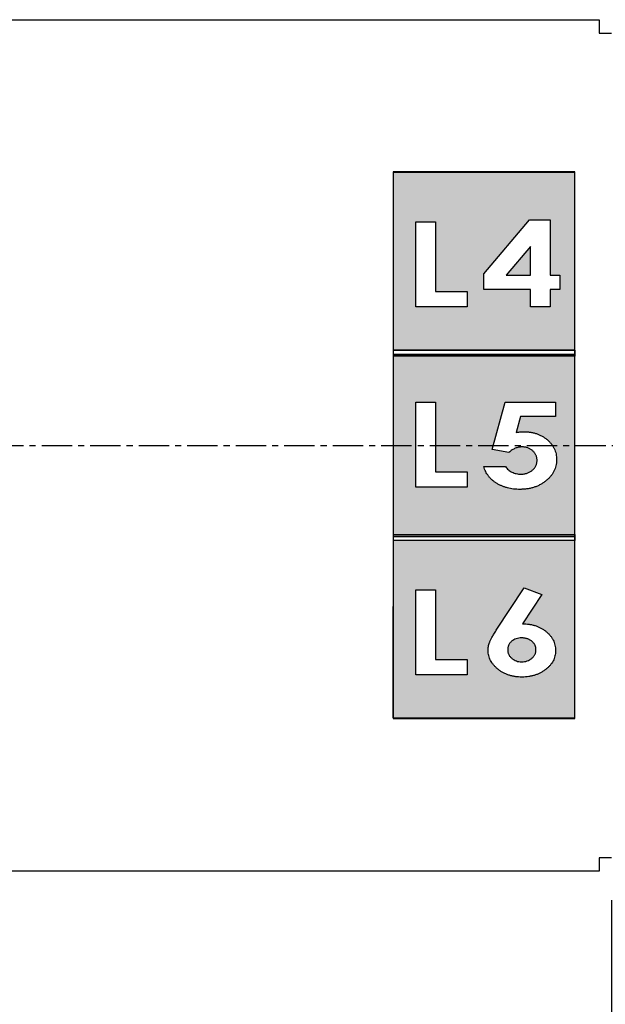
# Model space of a CAD drawing. Header units: inches. Extents: x 0 to 559, y 0 to 432.
# Tile 5 of 8: x 403 to 452, y 306 to 387. Entities that reach past the tile are written whole.
import ezdxf

# ---------------------------------------------------------------- set-up
doc = ezdxf.new("R2010")
doc.units = ezdxf.units.IN
doc.header["$LTSCALE"] = 10
doc.header["$MEASUREMENT"] = 0
doc.linetypes.add('CENTER', pattern=[0.4, 0.25, -0.05, 0.05, -0.05])
doc.layers.add('CENTER', color=40, linetype='CENTER')
doc.layers.add('DIMENSIONS', color=140, linetype='Continuous')
doc.dimstyles.get("Standard").update_dxf_attribs({"dimtxt": 5, "dimasz": 5, "dimexe": 2.5, "dimexo": 3.5, "dimgap": 1, "dimtad": 0, "dimtih": 1, "dimtoh": 1, "dimdec": 1, "dimzin": 0, "dimdsep": 46, "dimtxsty": 'Standard', "dimcen": 0, "dimadec": 0, "dimazin": 0, "dimtfac": 1, "dimtdec": 1, "dimtofl": 0, "dimtmove": 0, "dimatfit": 3, "dimfxl": 0, "dimtolj": 1, "dimtzin": 0, "dimarcsym": 0})

# ---------------------------------------------------------------- blocks, each defined once
blk = doc.blocks.new('*D56')
at = {"layer": 'DEFPOINTS', "color": 0}
for p in [(267.029, 318.046), (452.029, 318.046), (452.029, 298.439)]:
    blk.add_point(p, dxfattribs=at)
at = {"layer": 'DIMENSIONS', "color": 0, "lineweight": -2}
for p, q in [((267.029, 314.546), (267.029, 295.939)), ((452.029, 314.546), (452.029, 295.939)), ((272.029, 298.439), (347.695, 298.439)), ((447.029, 298.439), (371.362, 298.439))]:
    blk.add_line(p, q, dxfattribs=at)
at = {"layer": 'DIMENSIONS', "color": 0}
for points in [[(272.029, 299.272), (272.029, 297.606), (267.029, 298.439)], [(447.029, 299.272), (447.029, 297.606), (452.029, 298.439)]]:
    blk.add_solid(points, dxfattribs=at)
at = {"layer": 'DIMENSIONS', "color": 0, "char_height": 5, "attachment_point": 5}
for s, insert in [('\\A1;185.0', (359.529, 301.939)), ('\\A1;[7.28]', (359.529, 294.939))]:
    blk.add_mtext(s, dxfattribs=dict(at, insert=insert))
blk = doc.blocks.new('*D57')
at = {"layer": 'DEFPOINTS', "color": 0}
for p in [(258.029, 320.989), (461.029, 320.766), (461.029, 280.951)]:
    blk.add_point(p, dxfattribs=at)
at = {"layer": 'DIMENSIONS', "color": 0, "lineweight": -2}
for p, q in [((258.029, 317.489), (258.029, 278.451)), ((461.029, 317.266), (461.029, 278.451)), ((263.029, 280.951), (347.695, 280.951)), ((456.029, 280.951), (371.362, 280.951))]:
    blk.add_line(p, q, dxfattribs=at)
at = {"layer": 'DIMENSIONS', "color": 0}
for points in [[(263.029, 281.784), (263.029, 280.117), (258.029, 280.951)], [(456.029, 281.784), (456.029, 280.117), (461.029, 280.951)]]:
    blk.add_solid(points, dxfattribs=at)
at = {"layer": 'DIMENSIONS', "color": 0, "char_height": 5, "attachment_point": 5}
for s, insert in [('\\A1;203.0', (359.529, 284.451)), ('\\A1;[7.99]', (359.529, 277.451))]:
    blk.add_mtext(s, dxfattribs=dict(at, insert=insert))
blk = doc.blocks.new('*D58')
at = {"layer": 'DEFPOINTS', "color": 0}
for p in [(249.529, 323.046), (469.529, 323.046), (469.529, 263.663)]:
    blk.add_point(p, dxfattribs=at)
at = {"layer": 'DIMENSIONS', "color": 0, "lineweight": -2}
for p, q in [((249.529, 319.546), (249.529, 261.163)), ((469.529, 319.546), (469.529, 318.756)), ((469.529, 316.584), (469.529, 261.163)), ((254.529, 263.663), (347.695, 263.663)), ((464.529, 263.663), (371.362, 263.663))]:
    blk.add_line(p, q, dxfattribs=at)
at = {"layer": 'DIMENSIONS', "color": 0}
for points in [[(254.529, 264.497), (254.529, 262.83), (249.529, 263.663)], [(464.529, 264.497), (464.529, 262.83), (469.529, 263.663)]]:
    blk.add_solid(points, dxfattribs=at)
at = {"layer": 'DIMENSIONS', "color": 0, "char_height": 5, "attachment_point": 5}
for s, insert in [('\\A1;220.0', (359.529, 267.163)), ('\\A1;[8.66]', (359.529, 260.163))]:
    blk.add_mtext(s, dxfattribs=dict(at, insert=insert))

msp = doc.modelspace()

# ---------------------------------------------------------------- hatches: boundary and pattern name
h = msp.add_hatch(color=256)
edge = h.paths.add_edge_path(flags=0)
edge.add_spline(control_points=[(444.629, 334.205), (444.707, 334.209), (444.86, 334.216), (445.081, 334.268), (445.283, 334.358), (445.436, 334.461), (445.543, 334.558), (445.616, 334.635), (445.676, 334.718), (445.726, 334.805), (445.764, 334.897), (445.79, 334.994), (445.808, 335.095), (445.81, 335.164), (445.811, 335.199)], knot_values=[0, 0, 0, 0, 0.136696, 0.26674, 0.393514, 0.521624, 0.585193, 0.646404, 0.705982, 0.764084, 0.821523, 0.879141, 0.938708, 1, 1, 1, 1], degree=3, periodic=0)
edge.add_spline(control_points=[(445.811, 335.199), (445.81, 335.233), (445.807, 335.301), (445.792, 335.401), (445.765, 335.495), (445.729, 335.586), (445.679, 335.671), (445.621, 335.753), (445.552, 335.83), (445.472, 335.9), (445.386, 335.967), (445.292, 336.024), (445.193, 336.071), (445.09, 336.111), (444.98, 336.142), (444.865, 336.164), (444.745, 336.177), (444.664, 336.179), (444.622, 336.179)], knot_values=[0, 0, 0, 0, 0.05964, 0.118251, 0.175063, 0.231416, 0.288787, 0.346065, 0.406156, 0.46855, 0.532018, 0.596096, 0.659579, 0.72336, 0.789473, 0.857627, 0.927355, 1, 1, 1, 1], degree=3, periodic=0)
edge.add_spline(control_points=[(444.622, 336.179), (444.544, 336.177), (444.393, 336.171), (444.176, 336.115), (443.977, 336.029), (443.833, 335.924), (443.729, 335.829), (443.663, 335.753), (443.605, 335.672), (443.559, 335.586), (443.522, 335.496), (443.497, 335.4), (443.481, 335.301), (443.479, 335.233), (443.478, 335.199)], knot_values=[0, 0, 0, 0, 0.138952, 0.26976, 0.39683, 0.523776, 0.586398, 0.647344, 0.705481, 0.763384, 0.821057, 0.878978, 0.938962, 1, 1, 1, 1], degree=3, periodic=0)
edge.add_spline(control_points=[(443.478, 335.199), (443.479, 335.165), (443.481, 335.097), (443.497, 334.997), (443.525, 334.902), (443.564, 334.811), (443.611, 334.724), (443.67, 334.64), (443.742, 334.563), (443.849, 334.465), (443.999, 334.362), (444.195, 334.27), (444.408, 334.215), (444.554, 334.209), (444.629, 334.205)], knot_values=[0, 0, 0, 0, 0.061578, 0.120456, 0.179352, 0.23707, 0.295825, 0.356002, 0.417765, 0.483049, 0.613274, 0.739672, 0.867443, 1, 1, 1, 1], degree=3, periodic=0)
h.paths.add_polyline_path([(445.362, 368.453), (443.343, 366.071), (445.362, 366.071)], flags=0)
h.paths.add_polyline_path([(434.029, 344.196), (434.029, 329.596), (449.029, 329.596), (449.029, 344.196)])
h.paths.add_polyline_path([(437.533, 340.128), (437.533, 334.385), (440.136, 334.385), (440.136, 333.128), (435.918, 333.128), (435.918, 340.128)], flags=16)
h.paths.add_polyline_path([(444.708, 337.347), (444.708, 337.346)], flags=0)
edge = h.paths.add_edge_path(flags=0)
edge.add_spline(control_points=[(444.708, 337.346), (444.8, 337.344), (444.983, 337.34), (445.251, 337.311), (445.508, 337.26), (445.755, 337.192), (445.991, 337.101), (446.217, 336.992), (446.432, 336.861), (446.634, 336.713), (446.82, 336.551), (446.982, 336.377), (447.119, 336.193), (447.233, 335.999), (447.318, 335.794), (447.382, 335.581), (447.419, 335.357), (447.424, 335.205), (447.426, 335.128)], knot_values=[0, 0, 0, 0, 0.071186, 0.140225, 0.207237, 0.272533, 0.337127, 0.401082, 0.465413, 0.529948, 0.593594, 0.654358, 0.712636, 0.769949, 0.826138, 0.883095, 0.940628, 1, 1, 1, 1], degree=3, periodic=0)
edge.add_spline(control_points=[(447.426, 335.128), (447.424, 335.053), (447.419, 334.906), (447.38, 334.689), (447.317, 334.481), (447.228, 334.282), (447.111, 334.093), (446.972, 333.91), (446.805, 333.74), (446.617, 333.578), (446.411, 333.431), (446.192, 333.301), (445.961, 333.193), (445.722, 333.103), (445.471, 333.035), (445.21, 332.984), (444.939, 332.954), (444.754, 332.95), (444.66, 332.949)], knot_values=[0, 0, 0, 0, 0.057173, 0.113302, 0.168493, 0.223607, 0.280313, 0.33869, 0.399623, 0.463522, 0.528876, 0.593894, 0.658612, 0.72416, 0.79044, 0.858101, 0.927797, 1, 1, 1, 1], degree=3, periodic=0)
edge.add_spline(control_points=[(444.66, 332.949), (444.562, 332.95), (444.369, 332.953), (444.087, 332.987), (443.818, 333.038), (443.561, 333.112), (443.315, 333.203), (443.084, 333.32), (442.864, 333.454), (442.659, 333.609), (442.475, 333.778), (442.311, 333.953), (442.172, 334.134), (442.059, 334.323), (441.971, 334.518), (441.909, 334.719), (441.869, 334.926), (441.865, 335.067), (441.862, 335.138)], knot_values=[0, 0, 0, 0, 0.07496, 0.146781, 0.216538, 0.284065, 0.350456, 0.416189, 0.481536, 0.547251, 0.611397, 0.672235, 0.73003, 0.785707, 0.839679, 0.892714, 0.946035, 1, 1, 1, 1], degree=3, periodic=0)
edge.add_spline(control_points=[(441.862, 335.138), (441.863, 335.192), (441.866, 335.302), (441.892, 335.467), (441.927, 335.632), (441.973, 335.771), (442.019, 335.889), (442.066, 335.987), (442.121, 336.098), (442.185, 336.22), (442.26, 336.353), (442.345, 336.496), (442.44, 336.651), (442.506, 336.758), (442.541, 336.813)], knot_values=[0, 0, 0, 0, 0.089511, 0.179879, 0.27149, 0.366245, 0.418053, 0.477897, 0.545238, 0.62046, 0.702943, 0.794442, 0.89289, 1, 1, 1, 1], degree=3, periodic=0)
edge.add_line((442.541, 336.813), (444.841, 340.308))
edge.add_line((444.841, 340.308), (446.285, 339.744))
edge.add_line((446.285, 339.744), (444.708, 337.347))
h.paths.add_polyline_path([(434.029, 359.396), (434.029, 344.696), (449.029, 344.696), (449.029, 359.396)])
edge = h.paths.add_edge_path(flags=16)
edge.add_line((447.426, 355.603), (447.426, 354.436))
edge.add_line((447.426, 354.436), (444.548, 354.436))
edge.add_line((444.548, 354.436), (444.189, 353.112))
edge.add_spline(control_points=[(444.189, 353.112), (444.238, 353.123), (444.335, 353.143), (444.478, 353.164), (444.617, 353.177), (444.709, 353.179), (444.753, 353.18)], knot_values=[0, 0, 0, 0, 0.263984, 0.518151, 0.765679, 1, 1, 1, 1], degree=3, periodic=0)
edge.add_spline(control_points=[(444.753, 353.18), (444.85, 353.178), (445.041, 353.175), (445.32, 353.143), (445.587, 353.093), (445.841, 353.021), (446.083, 352.929), (446.312, 352.816), (446.528, 352.683), (446.73, 352.532), (446.914, 352.364), (447.074, 352.183), (447.212, 351.991), (447.323, 351.787), (447.409, 351.57), (447.471, 351.343), (447.508, 351.105), (447.513, 350.942), (447.516, 350.859)], knot_values=[0, 0, 0, 0, 0.072354, 0.141614, 0.208844, 0.273886, 0.337935, 0.40106, 0.463489, 0.526554, 0.588317, 0.648168, 0.706243, 0.76365, 0.820914, 0.878939, 0.938385, 1, 1, 1, 1], degree=3, periodic=0)
edge.add_spline(control_points=[(447.516, 350.859), (447.513, 350.775), (447.507, 350.609), (447.466, 350.366), (447.397, 350.132), (447.299, 349.91), (447.175, 349.696), (447.021, 349.495), (446.843, 349.302), (446.637, 349.123), (446.414, 348.959), (446.176, 348.815), (445.925, 348.694), (445.663, 348.596), (445.39, 348.519), (445.104, 348.462), (444.806, 348.43), (444.604, 348.426), (444.501, 348.423)], knot_values=[0, 0, 0, 0, 0.058379, 0.115499, 0.171548, 0.22769, 0.284601, 0.342954, 0.403786, 0.467472, 0.532472, 0.59675, 0.661123, 0.725838, 0.7915, 0.858875, 0.928314, 1, 1, 1, 1], degree=3, periodic=0)
edge.add_spline(control_points=[(444.501, 348.423), (444.409, 348.425), (444.227, 348.429), (443.959, 348.451), (443.702, 348.49), (443.455, 348.547), (443.216, 348.616), (442.989, 348.704), (442.771, 348.806), (442.564, 348.923), (442.37, 349.055), (442.194, 349.199), (442.034, 349.354), (441.891, 349.521), (441.768, 349.702), (441.66, 349.892), (441.57, 350.095), (441.525, 350.236), (441.503, 350.308)], knot_values=[0, 0, 0, 0, 0.072533, 0.143071, 0.211203, 0.277626, 0.342486, 0.406323, 0.469375, 0.532004, 0.593453, 0.653345, 0.711382, 0.768823, 0.825989, 0.883003, 0.940996, 1, 1, 1, 1], degree=3, periodic=0)
edge.add_line((441.503, 350.308), (443.298, 350.308))
edge.add_spline(control_points=[(443.298, 350.308), (443.333, 350.258), (443.402, 350.16), (443.531, 350.033), (443.674, 349.924), (443.832, 349.834), (444.004, 349.767), (444.183, 349.715), (444.372, 349.685), (444.501, 349.682), (444.567, 349.68)], knot_values=[0, 0, 0, 0, 0.123406, 0.244229, 0.364791, 0.488068, 0.612872, 0.73818, 0.866935, 1, 1, 1, 1], degree=3, periodic=0)
edge.add_spline(control_points=[(444.567, 349.68), (444.612, 349.681), (444.702, 349.684), (444.833, 349.697), (444.959, 349.723), (445.08, 349.758), (445.196, 349.802), (445.307, 349.858), (445.412, 349.922), (445.511, 349.996), (445.602, 350.079), (445.682, 350.166), (445.749, 350.261), (445.806, 350.36), (445.847, 350.466), (445.879, 350.578), (445.897, 350.695), (445.899, 350.775), (445.9, 350.816)], knot_values=[0, 0, 0, 0, 0.06965, 0.137469, 0.202613, 0.266865, 0.330684, 0.393249, 0.45637, 0.519935, 0.582913, 0.643865, 0.701995, 0.76046, 0.818412, 0.877245, 0.937518, 1, 1, 1, 1], degree=3, periodic=0)
edge.add_spline(control_points=[(445.9, 350.816), (445.899, 350.855), (445.897, 350.933), (445.88, 351.047), (445.85, 351.155), (445.811, 351.258), (445.758, 351.355), (445.696, 351.448), (445.622, 351.534), (445.536, 351.613), (445.444, 351.686), (445.346, 351.75), (445.242, 351.802), (445.135, 351.849), (445.021, 351.881), (444.903, 351.905), (444.781, 351.922), (444.698, 351.923), (444.655, 351.923)], knot_values=[0, 0, 0, 0, 0.064142, 0.125118, 0.185278, 0.244212, 0.303228, 0.362394, 0.423876, 0.486806, 0.55014, 0.612867, 0.67557, 0.737728, 0.801407, 0.865269, 0.931369, 1, 1, 1, 1], degree=3, periodic=0)
edge.add_spline(control_points=[(444.655, 351.923), (444.609, 351.922), (444.516, 351.919), (444.379, 351.897), (444.243, 351.862), (444.107, 351.813), (443.974, 351.749), (443.841, 351.673), (443.709, 351.582), (443.626, 351.512), (443.584, 351.476)], knot_values=[0, 0, 0, 0, 0.117151, 0.233153, 0.351537, 0.472299, 0.596533, 0.724653, 0.859719, 1, 1, 1, 1], degree=3, periodic=0)
edge.add_line((443.584, 351.476), (442.211, 351.719))
edge.add_line((442.211, 351.719), (443.282, 355.603))
edge.add_line((443.282, 355.603), (447.426, 355.603))
h.paths.add_polyline_path([(437.532, 355.603), (437.532, 349.859), (440.135, 349.859), (440.135, 348.603), (435.917, 348.603), (435.917, 355.603)], flags=0)
h.paths.add_polyline_path([(449.029, 359.896), (449.029, 374.596), (434.029, 374.596), (434.029, 359.896)])
h.paths.add_polyline_path([(445.362, 363.468), (445.362, 364.904), (441.503, 364.904), (441.503, 366.189), (445.282, 370.648), (446.978, 370.648), (446.978, 366.071), (447.785, 366.071), (447.785, 364.904), (446.978, 364.904), (446.978, 363.468)], flags=16)
h.paths.add_polyline_path([(437.533, 370.468), (437.533, 364.725), (440.136, 364.725), (440.136, 363.468), (435.918, 363.468), (435.918, 370.468)], flags=0)

# ---------------------------------------------------------------- linework, layer by layer
for p, q in [((268.079, 387.146), (450.979, 387.146)), ((450.979, 387.146), (451.029, 387.146)), ((451.029, 387.146), (451.029, 386.046)), ((451.029, 386.046), (452.029, 386.046)), ((435.918, 370.468), (437.533, 370.468)), ((435.918, 363.468), (435.918, 370.468)), ((437.533, 370.468), (437.533, 364.725)), ((441.503, 366.189), (445.282, 370.648)), ((445.282, 370.648), (446.978, 370.648)), ((446.978, 370.648), (446.978, 366.071)), ((445.362, 368.453), (443.343, 366.071)), ((445.362, 366.071), (445.362, 368.453)), ((441.503, 364.904), (441.503, 366.189)), ((443.343, 366.071), (445.362, 366.071)), ((446.978, 366.071), (447.785, 366.071)), ((447.785, 366.071), (447.785, 364.904)), ((437.533, 364.725), (440.136, 364.725)), ((440.136, 364.725), (440.136, 363.468)), ((445.362, 364.904), (441.503, 364.904)), ((445.362, 363.468), (445.362, 364.904)), ((447.785, 364.904), (446.978, 364.904)), ((446.978, 364.904), (446.978, 363.468)), ((440.136, 363.468), (435.918, 363.468)), ((446.978, 363.468), (445.362, 363.468)), ((449.029, 359.896), (434.029, 359.896)), ((434.029, 359.896), (434.029, 359.396)), ((449.029, 359.896), (449.029, 359.396)), ((449.029, 359.896), (449.029, 359.396)), ((435.917, 355.603), (437.532, 355.603)), ((435.917, 348.603), (435.917, 355.603)), ((437.532, 355.603), (437.532, 349.859)), ((442.211, 351.719), (443.282, 355.603)), ((443.282, 355.603), (447.426, 355.603)), ((447.426, 355.603), (447.426, 354.436)), ((444.548, 354.436), (444.189, 353.112)), ((447.426, 354.436), (444.548, 354.436)), ((443.584, 351.476), (442.211, 351.719)), ((441.503, 350.308), (443.298, 350.308)), ((437.532, 349.859), (440.135, 349.859)), ((440.135, 349.859), (440.135, 348.603)), ((440.135, 348.603), (435.917, 348.603)), ((434.029, 344.696), (449.029, 344.696)), ((434.029, 344.696), (434.029, 344.196)), ((449.029, 344.696), (449.029, 344.196)), ((449.029, 344.696), (449.029, 344.196)), ((435.918, 340.128), (437.533, 340.128)), ((435.918, 333.128), (435.918, 340.128)), ((437.533, 340.128), (437.533, 334.385)), ((442.541, 336.813), (444.841, 340.308)), ((444.841, 340.308), (446.285, 339.744)), ((446.285, 339.744), (444.708, 337.346)), ((434.029, 329.596), (434.029, 338.77)), ((449.029, 329.596), (449.029, 338.77)), ((437.533, 334.385), (440.136, 334.385)), ((440.136, 334.385), (440.136, 333.128)), ((440.136, 333.128), (435.918, 333.128)), ((451.029, 318.046), (451.029, 316.946)), ((452.029, 318.046), (451.029, 318.046)), ((450.979, 316.946), (268.079, 316.946)), ((451.029, 316.946), (450.979, 316.946))]:
    msp.add_line(p, q)
for points in [[(449.029, 359.896), (449.029, 374.596), (434.029, 374.596), (434.029, 359.896)], [(434.029, 359.546), (449.029, 359.546), (449.029, 374.546), (434.029, 374.546)], [(434.029, 344.546), (449.029, 344.546), (449.029, 359.546), (434.029, 359.546)], [(434.029, 344.696), (449.029, 344.696), (449.029, 359.396), (434.029, 359.396)], [(434.029, 329.546), (449.029, 329.546), (449.029, 344.546), (434.029, 344.546)], [(434.029, 344.196), (434.029, 329.596), (449.029, 329.596), (449.029, 344.196)]]:
    msp.add_lwpolyline(points, close=True)
for points, knots in [([(444.189, 353.112), (444.238, 353.123), (444.335, 353.143), (444.478, 353.164), (444.617, 353.177), (444.709, 353.179), (444.753, 353.18)], [0, 0, 0, 0, 0.263984, 0.518151, 0.765679, 1, 1, 1, 1]), ([(444.753, 353.18), (444.85, 353.178), (445.041, 353.175), (445.32, 353.143), (445.587, 353.093), (445.841, 353.021), (446.083, 352.929), (446.312, 352.816), (446.528, 352.683), (446.73, 352.532), (446.914, 352.364), (447.074, 352.183), (447.212, 351.991), (447.323, 351.787), (447.409, 351.57), (447.471, 351.343), (447.508, 351.105), (447.513, 350.942), (447.516, 350.859)], [0, 0, 0, 0, 0.072354, 0.141614, 0.208844, 0.273886, 0.337935, 0.40106, 0.463489, 0.526554, 0.588317, 0.648168, 0.706243, 0.76365, 0.820914, 0.878939, 0.938385, 1, 1, 1, 1]), ([(444.655, 351.923), (444.609, 351.922), (444.516, 351.919), (444.379, 351.897), (444.243, 351.862), (444.107, 351.813), (443.974, 351.749), (443.841, 351.673), (443.709, 351.582), (443.626, 351.512), (443.584, 351.476)], [0, 0, 0, 0, 0.117151, 0.233153, 0.351537, 0.472299, 0.596533, 0.724653, 0.859719, 1, 1, 1, 1]), ([(445.9, 350.816), (445.899, 350.855), (445.897, 350.933), (445.88, 351.047), (445.85, 351.155), (445.811, 351.258), (445.758, 351.355), (445.696, 351.448), (445.622, 351.534), (445.536, 351.613), (445.444, 351.686), (445.346, 351.75), (445.242, 351.802), (445.135, 351.849), (445.021, 351.881), (444.903, 351.905), (444.781, 351.922), (444.698, 351.923), (444.655, 351.923)], [0, 0, 0, 0, 0.064142, 0.125118, 0.185278, 0.244212, 0.303228, 0.362394, 0.423876, 0.486806, 0.55014, 0.612867, 0.67557, 0.737728, 0.801407, 0.865269, 0.931369, 1, 1, 1, 1]), ([(447.516, 350.859), (447.513, 350.775), (447.507, 350.609), (447.466, 350.366), (447.397, 350.132), (447.299, 349.91), (447.175, 349.696), (447.021, 349.495), (446.843, 349.302), (446.637, 349.123), (446.414, 348.959), (446.176, 348.815), (445.925, 348.694), (445.663, 348.596), (445.39, 348.519), (445.104, 348.462), (444.806, 348.43), (444.604, 348.426), (444.501, 348.423)], [0, 0, 0, 0, 0.058379, 0.115499, 0.171548, 0.22769, 0.284601, 0.342954, 0.403786, 0.467472, 0.532472, 0.59675, 0.661123, 0.725838, 0.7915, 0.858875, 0.928314, 1, 1, 1, 1]), ([(444.567, 349.68), (444.612, 349.681), (444.702, 349.684), (444.833, 349.697), (444.959, 349.723), (445.08, 349.758), (445.196, 349.802), (445.307, 349.858), (445.412, 349.922), (445.511, 349.996), (445.602, 350.079), (445.682, 350.166), (445.749, 350.261), (445.806, 350.36), (445.847, 350.466), (445.879, 350.578), (445.897, 350.695), (445.899, 350.775), (445.9, 350.816)], [0, 0, 0, 0, 0.06965, 0.137469, 0.202613, 0.266865, 0.330684, 0.393249, 0.45637, 0.519935, 0.582913, 0.643865, 0.701995, 0.76046, 0.818412, 0.877245, 0.937518, 1, 1, 1, 1]), ([(444.501, 348.423), (444.409, 348.425), (444.227, 348.429), (443.959, 348.451), (443.702, 348.49), (443.455, 348.547), (443.216, 348.616), (442.989, 348.704), (442.771, 348.806), (442.564, 348.923), (442.37, 349.055), (442.194, 349.199), (442.034, 349.354), (441.891, 349.521), (441.768, 349.702), (441.66, 349.892), (441.57, 350.095), (441.525, 350.236), (441.503, 350.308)], [0, 0, 0, 0, 0.072533, 0.143071, 0.211203, 0.277626, 0.342486, 0.406323, 0.469375, 0.532004, 0.593453, 0.653345, 0.711382, 0.768823, 0.825989, 0.883003, 0.940996, 1, 1, 1, 1]), ([(443.298, 350.308), (443.333, 350.258), (443.402, 350.16), (443.531, 350.033), (443.674, 349.924), (443.832, 349.834), (444.004, 349.767), (444.183, 349.715), (444.372, 349.685), (444.501, 349.682), (444.567, 349.68)], [0, 0, 0, 0, 0.123406, 0.244229, 0.364791, 0.488068, 0.612872, 0.73818, 0.866935, 1, 1, 1, 1]), ([(444.708, 337.346), (444.8, 337.344), (444.983, 337.34), (445.251, 337.311), (445.508, 337.26), (445.755, 337.192), (445.991, 337.101), (446.217, 336.992), (446.432, 336.861), (446.634, 336.713), (446.82, 336.551), (446.982, 336.377), (447.119, 336.193), (447.233, 335.999), (447.318, 335.794), (447.382, 335.581), (447.419, 335.357), (447.424, 335.205), (447.426, 335.128)], [0, 0, 0, 0, 0.071186, 0.140225, 0.207237, 0.272533, 0.337127, 0.401082, 0.465413, 0.529948, 0.593594, 0.654358, 0.712636, 0.769949, 0.826138, 0.883095, 0.940628, 1, 1, 1, 1]), ([(441.862, 335.138), (441.863, 335.192), (441.866, 335.302), (441.892, 335.467), (441.927, 335.632), (441.973, 335.771), (442.019, 335.889), (442.066, 335.987), (442.121, 336.098), (442.185, 336.22), (442.26, 336.353), (442.345, 336.496), (442.44, 336.651), (442.506, 336.758), (442.541, 336.813)], [0, 0, 0, 0, 0.089511, 0.179879, 0.27149, 0.366245, 0.418053, 0.477897, 0.545238, 0.62046, 0.702943, 0.794442, 0.89289, 1, 1, 1, 1]), ([(444.622, 336.179), (444.544, 336.177), (444.393, 336.171), (444.176, 336.115), (443.977, 336.029), (443.833, 335.924), (443.729, 335.829), (443.663, 335.753), (443.605, 335.672), (443.559, 335.586), (443.522, 335.496), (443.497, 335.4), (443.481, 335.301), (443.479, 335.233), (443.478, 335.199)], [0, 0, 0, 0, 0.138952, 0.26976, 0.39683, 0.523776, 0.586398, 0.647344, 0.705481, 0.763384, 0.821057, 0.878978, 0.938962, 1, 1, 1, 1]), ([(445.811, 335.199), (445.81, 335.233), (445.807, 335.301), (445.792, 335.401), (445.765, 335.495), (445.729, 335.586), (445.679, 335.671), (445.621, 335.753), (445.552, 335.83), (445.472, 335.9), (445.386, 335.967), (445.292, 336.024), (445.193, 336.071), (445.09, 336.111), (444.98, 336.142), (444.865, 336.164), (444.745, 336.177), (444.664, 336.179), (444.622, 336.179)], [0, 0, 0, 0, 0.0596404, 0.118251, 0.1750627, 0.2314157, 0.2887869, 0.3460652, 0.4061558, 0.4685501, 0.5320177, 0.5960958, 0.6595791, 0.7233605, 0.789473, 0.8576275, 0.9273554, 1, 1, 1, 1]), ([(444.66, 332.949), (444.562, 332.95), (444.369, 332.953), (444.087, 332.987), (443.818, 333.038), (443.561, 333.112), (443.315, 333.203), (443.084, 333.32), (442.864, 333.454), (442.659, 333.609), (442.475, 333.778), (442.311, 333.953), (442.172, 334.134), (442.059, 334.323), (441.971, 334.518), (441.909, 334.719), (441.869, 334.926), (441.865, 335.067), (441.862, 335.138)], [0, 0, 0, 0, 0.07496, 0.146781, 0.216538, 0.284065, 0.350456, 0.416189, 0.481536, 0.547251, 0.611397, 0.672235, 0.73003, 0.785707, 0.839679, 0.892714, 0.946035, 1, 1, 1, 1]), ([(443.478, 335.199), (443.479, 335.165), (443.481, 335.097), (443.497, 334.997), (443.525, 334.902), (443.564, 334.811), (443.611, 334.724), (443.67, 334.64), (443.742, 334.563), (443.849, 334.465), (443.999, 334.362), (444.195, 334.27), (444.408, 334.215), (444.554, 334.209), (444.629, 334.205)], [0, 0, 0, 0, 0.061578, 0.120456, 0.179352, 0.23707, 0.295825, 0.356002, 0.417765, 0.483049, 0.613274, 0.739672, 0.867443, 1, 1, 1, 1]), ([(444.629, 334.205), (444.707, 334.209), (444.86, 334.216), (445.081, 334.268), (445.283, 334.358), (445.436, 334.461), (445.543, 334.558), (445.616, 334.635), (445.676, 334.718), (445.726, 334.805), (445.764, 334.897), (445.79, 334.994), (445.808, 335.095), (445.81, 335.164), (445.811, 335.199)], [0, 0, 0, 0, 0.136696, 0.26674, 0.393514, 0.521624, 0.585193, 0.646404, 0.705982, 0.764084, 0.821523, 0.879141, 0.938708, 1, 1, 1, 1]), ([(447.426, 335.128), (447.424, 335.053), (447.419, 334.906), (447.38, 334.689), (447.317, 334.481), (447.228, 334.282), (447.111, 334.093), (446.972, 333.91), (446.805, 333.74), (446.617, 333.578), (446.411, 333.431), (446.192, 333.301), (445.961, 333.193), (445.722, 333.103), (445.471, 333.035), (445.21, 332.984), (444.939, 332.954), (444.754, 332.95), (444.66, 332.949)], [0, 0, 0, 0, 0.0571726, 0.1133022, 0.1684928, 0.2236074, 0.2803126, 0.3386899, 0.3996229, 0.4635222, 0.5288763, 0.5938942, 0.6586122, 0.7241602, 0.7904396, 0.8581007, 0.9277969, 1, 1, 1, 1])]:
    msp.add_open_spline(points, degree=3, knots=knots)
at = {"layer": 'CENTER'}
msp.add_line((241.058, 352.046), (475.715, 352.046), dxfattribs=at)

# ---------------------------------------------------------------- dimensions: what is measured, and where the dimension line sits
at = {"layer": 'DIMENSIONS'}
for base, p1, p2, picture, middle in [((469.529, 263.663), (249.529, 323.046), (469.529, 323.046), '*D58', (359.529, 263.663)), ((461.029, 280.951), (258.029, 320.989), (461.029, 320.766), '*D57', (359.529, 280.951)), ((452.029, 298.439), (267.029, 318.046), (452.029, 318.046), '*D56', (359.529, 298.439))]:
    dim = msp.add_linear_dim(base=base, p1=p1, p2=p2, dimstyle='Standard', override={"dimpost": '\\X'}, dxfattribs=at)
    dim.commit()
    dim.dimension.update_dxf_attribs({"geometry": picture, "text_midpoint": middle})

doc.saveas('drawing.dxf')
